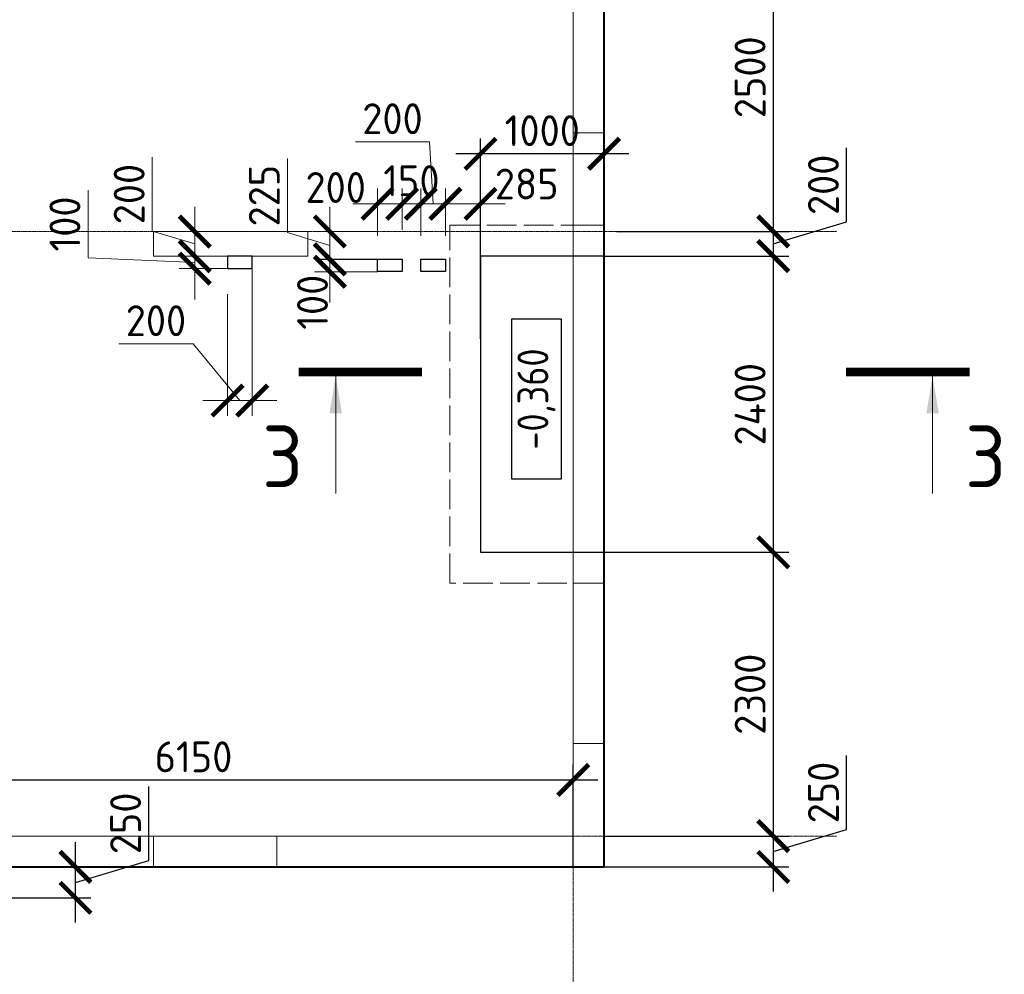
# Model space of a CAD drawing. Header units: millimetres. Extents: x -386473 to 311666, y -59266 to 291810.
# Tile 30 of 132: x -150646 to -142670, y 12434 to 20171. Entities that reach past the tile are written whole.
import ezdxf

# ---------------------------------------------------------------- set-up
doc = ezdxf.new("R2010")
doc.units = ezdxf.units.MM
for name, pattern in [('______5', [1100, 800, -100, 100, -100]), ('ACAD_ISO02W100', [15, 12, -3]), ('DASHED', [7, 5, -2, 0]), ('осевая', [50.8, 31.75, -6.35, 6.35, -6.35])]:
    doc.linetypes.add(name, pattern=pattern)
doc.layers.add('Колонна_ бетон', color=7, linetype='Continuous', lineweight=50, true_color=0xb4b496)
for name, color, linetype, lineweight in [('Оси', 40, '______5', 18), ('Перекрытие ж_бетон', 1, 'Continuous', 30), ('РАЗМЕРЫ', 1, 'Continuous', 9), ('Текст_ общее', 7, 'Continuous', 25), ('Узлы', 7, 'Continuous', 0), ('Э_отверстия', 2, 'Continuous', 100)]:
    doc.layers.add(name, color=color, linetype=linetype, lineweight=lineweight)
doc.styles.add('GOST Common_1', font='GOST_Common.ttf', dxfattribs={"width": 0.9, "height": 250})
doc.styles.add('GOST-2.304_Type-B', font='GOST_Common.ttf')
doc.dimstyles.new('СПДС', dxfattribs={"dimscale": 100, "dimtxt": 2.5, "dimasz": 2.5, "dimexe": 1.25, "dimexo": 0, "dimtad": 1, "dimdec": 0, "dimtxsty": 'GOST-2.304_Type-B', "dimblk": 'ARCHTICK', "dimcen": 2.5, "dimdle": 2, "dimadec": 0, "dimazin": 2, "dimtfac": 0.75, "dimtdec": 0, "dimtmove": 1, "dimatfit": 3, "dimfxl": 1, "dimtolj": 1, "dimarcsym": 1})

# ---------------------------------------------------------------- blocks, each defined once
blk = doc.blocks.new('_ArchTick')
at = {"color": 0, "linetype": 'ByBlock', "const_width": 0.15}
blk.add_lwpolyline([(-0.5, -0.5), (0.5, 0.5)], dxfattribs=at)
blk = doc.blocks.new('*D124')
at = {"layer": 'DEFPOINTS', "color": 0, "transparency": 16777216}
for p in [(-145647.6, 20954.4), (-145811.6, 18454.4), (-144541.6, 18454.4)]:
    blk.add_point(p, dxfattribs=at)
at = {"layer": 'РАЗМЕРЫ', "color": 0, "lineweight": -2, "transparency": 16777216}
for p, q in [((-144541.6, 21154.4), (-144541.6, 18254.4)), ((-145647.6, 20954.4), (-144416.6, 20954.4)), ((-145811.6, 18454.4), (-144416.6, 18454.4))]:
    blk.add_line(p, q, dxfattribs=at)
at = {"layer": 'РАЗМЕРЫ', "color": 0, "lineweight": -2, "transparency": 16777216, "xscale": 250, "yscale": 250, "zscale": 250}
for p, rotation in [((-144541.6, 20954.4), 90), ((-144541.6, 18454.4), 270)]:
    blk.add_blockref('_ArchTick', p, dxfattribs=dict(at, rotation=rotation))
at = {"layer": 'РАЗМЕРЫ', "color": 0, "lineweight": 0, "transparency": 16777216, "insert": (-144729.1, 19704.4), "char_height": 250, "attachment_point": 5, "rotation": 90, "style": 'GOST-2.304_Type-B'}
blk.add_mtext('\\A1;2500', dxfattribs=at)
blk = doc.blocks.new('*D133')
at = {"layer": 'DEFPOINTS', "color": 0, "transparency": 16777216}
for p in [(-145811.6, 18454.4), (-145912.7, 18254.4), (-144541.6, 18254.4)]:
    blk.add_point(p, dxfattribs=at)
at = {"layer": 'РАЗМЕРЫ', "color": 0, "lineweight": -2, "transparency": 16777216}
for p, q in [((-143947.9, 18532.5), (-143947.9, 19132.5)), ((-144541.6, 18654.4), (-144541.6, 18054.4)), ((-144541.6, 18354.4), (-143947.9, 18532.5)), ((-145811.6, 18454.4), (-144416.6, 18454.4)), ((-145912.7, 18254.4), (-144416.6, 18254.4))]:
    blk.add_line(p, q, dxfattribs=at)
at = {"layer": 'РАЗМЕРЫ', "color": 0, "lineweight": -2, "transparency": 16777216, "xscale": 250, "yscale": 250, "zscale": 250}
for p, rotation in [((-144541.6, 18454.4), 90), ((-144541.6, 18254.4), 270)]:
    blk.add_blockref('_ArchTick', p, dxfattribs=dict(at, rotation=rotation))
at = {"layer": 'РАЗМЕРЫ', "color": 0, "lineweight": 0, "transparency": 16777216, "insert": (-144135.4, 18832.5), "char_height": 250, "attachment_point": 5, "rotation": 90, "style": 'GOST-2.304_Type-B'}
blk.add_mtext('\\A1;200', dxfattribs=at)
blk = doc.blocks.new('*D134')
at = {"layer": 'DEFPOINTS', "color": 0, "transparency": 16777216}
for p in [(-145912.7, 18254.4), (-145912.7, 15854.4), (-144541.6, 15854.4)]:
    blk.add_point(p, dxfattribs=at)
at = {"layer": 'РАЗМЕРЫ', "color": 0, "lineweight": -2, "transparency": 16777216}
for p, q in [((-144541.6, 18454.4), (-144541.6, 15654.4)), ((-145912.7, 18254.4), (-144416.6, 18254.4)), ((-145912.7, 15854.4), (-144416.6, 15854.4))]:
    blk.add_line(p, q, dxfattribs=at)
at = {"layer": 'РАЗМЕРЫ', "color": 0, "lineweight": -2, "transparency": 16777216, "xscale": 250, "yscale": 250, "zscale": 250}
for p, rotation in [((-144541.6, 18254.4), 90), ((-144541.6, 15854.4), 270)]:
    blk.add_blockref('_ArchTick', p, dxfattribs=dict(at, rotation=rotation))
at = {"layer": 'РАЗМЕРЫ', "color": 0, "lineweight": 0, "transparency": 16777216, "insert": (-144729.1, 17054.4), "char_height": 250, "attachment_point": 5, "rotation": 90, "style": 'GOST-2.304_Type-B'}
blk.add_mtext('\\A1;2400', dxfattribs=at)
blk = doc.blocks.new('*D135')
at = {"layer": 'DEFPOINTS', "color": 0, "transparency": 16777216}
for p in [(-145912.7, 15854.4), (-145912.7, 13554.4), (-144541.6, 13554.4)]:
    blk.add_point(p, dxfattribs=at)
at = {"layer": 'РАЗМЕРЫ', "color": 0, "lineweight": -2, "transparency": 16777216}
for p, q in [((-144541.6, 16054.4), (-144541.6, 13354.4)), ((-145912.7, 15854.4), (-144416.6, 15854.4)), ((-145912.7, 13554.4), (-144416.6, 13554.4))]:
    blk.add_line(p, q, dxfattribs=at)
at = {"layer": 'РАЗМЕРЫ', "color": 0, "lineweight": -2, "transparency": 16777216, "xscale": 250, "yscale": 250, "zscale": 250}
for p, rotation in [((-144541.6, 15854.4), 90), ((-144541.6, 13554.4), 270)]:
    blk.add_blockref('_ArchTick', p, dxfattribs=dict(at, rotation=rotation))
at = {"layer": 'РАЗМЕРЫ', "color": 0, "lineweight": 0, "transparency": 16777216, "insert": (-144729.1, 14704.4), "char_height": 250, "attachment_point": 5, "rotation": 90, "style": 'GOST-2.304_Type-B'}
blk.add_mtext('\\A1;2300', dxfattribs=at)
blk = doc.blocks.new('*D136')
at = {"layer": 'DEFPOINTS', "color": 0, "transparency": 16777216}
for p in [(-145912.7, 13554.4), (-145912.7, 13304.4), (-144541.6, 13304.4)]:
    blk.add_point(p, dxfattribs=at)
at = {"layer": 'РАЗМЕРЫ', "color": 0, "lineweight": -2, "transparency": 16777216}
for p, q in [((-143947.9, 13607.5), (-143947.9, 14207.5)), ((-144541.6, 13754.4), (-144541.6, 13104.4)), ((-144541.6, 13429.4), (-143947.9, 13607.5)), ((-145912.7, 13554.4), (-144416.6, 13554.4)), ((-145912.7, 13304.4), (-144416.6, 13304.4))]:
    blk.add_line(p, q, dxfattribs=at)
at = {"layer": 'РАЗМЕРЫ', "color": 0, "lineweight": -2, "transparency": 16777216, "xscale": 250, "yscale": 250, "zscale": 250}
for p, rotation in [((-144541.6, 13554.4), 90), ((-144541.6, 13304.4), 270)]:
    blk.add_blockref('_ArchTick', p, dxfattribs=dict(at, rotation=rotation))
at = {"layer": 'РАЗМЕРЫ', "color": 0, "lineweight": 0, "transparency": 16777216, "insert": (-144135.4, 13907.5), "char_height": 250, "attachment_point": 5, "rotation": 90, "style": 'GOST-2.304_Type-B'}
blk.add_mtext('\\A1;250', dxfattribs=at)
blk = doc.blocks.new('*D137')
at = {"layer": 'DEFPOINTS', "color": 0, "transparency": 16777216}
for p in [(-146162.9, 14009.7), (-152312.7, 13304.4), (-146162.9, 13304.4)]:
    blk.add_point(p, dxfattribs=at)
at = {"layer": 'РАЗМЕРЫ', "color": 0, "lineweight": -2, "transparency": 16777216}
for p, q in [((-152312.7, 13304.4), (-152312.7, 14134.7)), ((-146162.9, 13304.4), (-146162.9, 14134.7)), ((-152512.7, 14009.7), (-145962.9, 14009.7))]:
    blk.add_line(p, q, dxfattribs=at)
at = {"layer": 'РАЗМЕРЫ', "color": 0, "lineweight": -2, "transparency": 16777216, "xscale": 250, "yscale": 250, "zscale": 250, "rotation": 180}
blk.add_blockref('_ArchTick', (-152312.7, 14009.7), dxfattribs=at)
at = {"layer": 'РАЗМЕРЫ', "color": 0, "lineweight": -2, "transparency": 16777216, "xscale": 250, "yscale": 250, "zscale": 250}
blk.add_blockref('_ArchTick', (-146162.9, 14009.7), dxfattribs=at)
at = {"layer": 'РАЗМЕРЫ', "color": 0, "lineweight": 0, "transparency": 16777216, "insert": (-149237.8, 14197.2), "char_height": 250, "attachment_point": 5, "style": 'GOST-2.304_Type-B'}
blk.add_mtext('\\A1;6150', dxfattribs=at)
blk = doc.blocks.new('*D153')
at = {"layer": 'DEFPOINTS', "color": 0, "transparency": 16777216}
for p in [(-152175.1, 13304.4), (-150194.6, 13304.4), (-152312.7, 13054.4)]:
    blk.add_point(p, dxfattribs=at)
at = {"layer": 'РАЗМЕРЫ', "color": 0, "lineweight": -2, "transparency": 16777216}
for p, q in [((-149600.9, 13357.5), (-149600.9, 13957.5)), ((-150194.6, 12854.4), (-150194.6, 13504.4)), ((-150194.6, 13179.4), (-149600.9, 13357.5)), ((-152175.1, 13304.4), (-150069.6, 13304.4)), ((-152312.7, 13054.4), (-150069.6, 13054.4))]:
    blk.add_line(p, q, dxfattribs=at)
at = {"layer": 'РАЗМЕРЫ', "color": 0, "lineweight": -2, "transparency": 16777216, "xscale": 250, "yscale": 250, "zscale": 250}
for p, rotation in [((-150194.6, 13304.4), 90), ((-150194.6, 13054.4), 270)]:
    blk.add_blockref('_ArchTick', p, dxfattribs=dict(at, rotation=rotation))
at = {"layer": 'РАЗМЕРЫ', "color": 0, "lineweight": 0, "transparency": 16777216, "insert": (-149788.4, 13657.5), "char_height": 250, "attachment_point": 5, "rotation": 90, "style": 'GOST-2.304_Type-B'}
blk.add_mtext('\\A1;250', dxfattribs=at)
blk = doc.blocks.new('*D126')
at = {"layer": 'DEFPOINTS', "color": 0, "transparency": 16777216}
for p in [(-146912.7, 19084.2), (-146912.7, 17583.2), (-145912.7, 17583.2)]:
    blk.add_point(p, dxfattribs=at)
at = {"layer": 'РАЗМЕРЫ', "color": 0, "lineweight": -2, "transparency": 16777216}
for p, q in [((-146912.7, 17583.2), (-146912.7, 19209.2)), ((-145912.7, 17583.2), (-145912.7, 19209.2)), ((-145712.7, 19084.2), (-147112.7, 19084.2))]:
    blk.add_line(p, q, dxfattribs=at)
at = {"layer": 'РАЗМЕРЫ', "color": 0, "lineweight": -2, "transparency": 16777216, "xscale": 250, "yscale": 250, "zscale": 250, "rotation": 180}
blk.add_blockref('_ArchTick', (-146912.7, 19084.2), dxfattribs=at)
at = {"layer": 'РАЗМЕРЫ', "color": 0, "lineweight": -2, "transparency": 16777216, "xscale": 250, "yscale": 250, "zscale": 250}
blk.add_blockref('_ArchTick', (-145912.7, 19084.2), dxfattribs=at)
at = {"layer": 'РАЗМЕРЫ', "color": 0, "lineweight": 0, "transparency": 16777216, "insert": (-146412.7, 19271.7), "char_height": 250, "attachment_point": 5, "style": 'GOST-2.304_Type-B'}
blk.add_mtext('\\A1;1000', dxfattribs=at)
blk = doc.blocks.new('оси2')
at = {"layer": 'Оси', "color": 16, "linetype": 'осевая', "lineweight": 0, "ltscale": 0.25, "transparency": 33554687}
for p, q in [((1030445.5, 5465.4), (1030445.5, -20739.3)), ((979200, -9792.9), (1032582.1, -9792.9)), ((979200, -14692.9), (1032582.1, -14692.9))]:
    blk.add_line(p, q, dxfattribs=at)
blk = doc.blocks.new('стены подвала')
at = {"layer": 'Колонна_ бетон', "color": 252, "linetype": 'DASHED', "lineweight": 0, "ltscale": 0.3, "true_color": 0x939598, "transparency": 33554687}
for p, q in [((-150847.4, -26925.4, 160), (-150847.4, -10025.4, 160)), ((-151097.4, -26675.4, 160), (-151097.4, -16375.4, 160)), ((-151097.4, -21725.4, 160), (-151097.4, -21725.4, 160)), ((-151097.4, -21725.4, 160), (-150847.4, -21725.4, 160)), ((-151097.4, -21725.4, 160), (-150847.4, -21725.4, 160)), ((-150847.4, -21725.4, 160), (-150847.4, -21725.4, 160)), ((-154497.4, -21975.4, 160), (-154497.4, -21775.4, 160)), ((-154497.4, -21775.4, 160), (-154497.4, -21775.4, 160)), ((-154497.4, -21775.4, 160), (-153247.4, -21775.4, 160)), ((-153247.4, -21775.4, 160), (-153247.4, -21975.4, 160)), ((-153247.4, -21775.4, 160), (-153247.4, -21775.4, 160)), ((-154497.4, -21975.4, 160), (-154497.4, -21975.4, 160)), ((-153247.4, -21975.4, 160), (-154497.4, -21975.4, 160)), ((-153247.4, -21975.4, 160), (-153247.4, -21975.4, 160)), ((-151097.4, -24625.4, 160), (-150847.4, -24625.4, 160)), ((-151097.4, -24625.4, 160), (-151097.4, -24625.4, 160)), ((-150847.4, -24625.4, 160), (-150847.4, -24625.4, 160)), ((-157297.4, -26675.4, 160), (-151097.4, -26675.4, 160)), ((-151097.4, -26675.4, 160), (-151097.4, -26675.4, 160)), ((-150847.4, -26925.4, 160), (-157247.4, -26925.4, 160)), ((-150847.4, -26925.4, 160), (-150847.4, -26925.4, 160))]:
    blk.add_line(p, q, dxfattribs=at)
for points in [[(-151097.4, -20975.4), (-150847.4, -20975.4), (-150847.4, -21975.4), (-151097.4, -21975.4)], [(-151097.4, -25925.4), (-150847.4, -25925.4), (-150847.4, -26925.4), (-151097.4, -26925.4)], [(-154497.4, -26675.4), (-153497.4, -26675.4), (-153497.4, -26925.4), (-154497.4, -26925.4)]]:
    blk.add_lwpolyline(points, close=True, dxfattribs=at)
blk = doc.blocks.new('*D878')
at = {"layer": 'DEFPOINTS', "color": 0, "transparency": 16777216}
for p in [(-147039.3, 51497.7), (-147211.7, 51297.7), (-146909.1, 51297.7)]:
    blk.add_point(p, dxfattribs=at)
at = {"layer": 'РАЗМЕРЫ', "color": 0, "lineweight": -2, "transparency": 16777216}
for p, q in [((-147555.5, 51500.8), (-147555.5, 52100.8)), ((-147211.7, 51697.7), (-147211.7, 51097.7)), ((-147211.7, 51397.7), (-147555.5, 51500.8)), ((-147039.3, 51497.7), (-147336.7, 51497.7)), ((-146909.1, 51297.7), (-147336.7, 51297.7))]:
    blk.add_line(p, q, dxfattribs=at)
at = {"layer": 'РАЗМЕРЫ', "color": 0, "lineweight": -2, "transparency": 16777216, "xscale": 250, "yscale": 250, "zscale": 250}
for p, rotation in [((-147211.7, 51497.7), 90), ((-147211.7, 51297.7), 270)]:
    blk.add_blockref('_ArchTick', p, dxfattribs=dict(at, rotation=rotation))
at = {"layer": 'РАЗМЕРЫ', "color": 0, "lineweight": 0, "transparency": 16777216, "insert": (-147743, 51800.8), "char_height": 250, "attachment_point": 5, "rotation": 90, "style": 'GOST-2.304_Type-B'}
blk.add_mtext('\\A1;200', dxfattribs=at)
blk = doc.blocks.new('*D879')
at = {"layer": 'DEFPOINTS', "color": 0, "transparency": 16777216}
for p in [(-146921.1, 51297.7), (-147211.7, 51197.7), (-146909.1, 51197.7)]:
    blk.add_point(p, dxfattribs=at)
at = {"layer": 'РАЗМЕРЫ', "color": 0, "lineweight": -2, "transparency": 16777216}
for p, q in [((-148076.1, 51283.4), (-148076.1, 51833.4)), ((-147211.7, 51297.7), (-147211.7, 51547.7)), ((-146921.1, 51297.7), (-147336.7, 51297.7)), ((-147211.7, 51297.7), (-147211.7, 51197.7)), ((-147211.7, 51297.7), (-147211.7, 51197.7)), ((-147211.7, 51247.7), (-148076.1, 51283.4)), ((-146909.1, 51197.7), (-147336.7, 51197.7)), ((-147211.7, 51197.7), (-147211.7, 50947.7))]:
    blk.add_line(p, q, dxfattribs=at)
at = {"layer": 'РАЗМЕРЫ', "color": 0, "lineweight": -2, "transparency": 16777216, "xscale": 250, "yscale": 250, "zscale": 250}
for p, rotation in [((-147211.7, 51297.7), 270), ((-147211.7, 51197.7), 90)]:
    blk.add_blockref('_ArchTick', p, dxfattribs=dict(at, rotation=rotation))
at = {"layer": 'РАЗМЕРЫ', "color": 0, "lineweight": 0, "transparency": 16777216, "insert": (-148263.6, 51558.4), "char_height": 250, "attachment_point": 5, "rotation": 90, "style": 'GOST-2.304_Type-B'}
blk.add_mtext('\\A1;100', dxfattribs=at)
blk = doc.blocks.new('*D880')
at = {"layer": 'DEFPOINTS', "color": 0, "transparency": 16777216}
for p in [(-146746, 51197.7), (-146946, 50989.3), (-146746, 50127.9)]:
    blk.add_point(p, dxfattribs=at)
at = {"layer": 'РАЗМЕРЫ', "color": 0, "lineweight": -2, "transparency": 16777216}
for p, q in [((-146746, 51197.7), (-146746, 50002.9)), ((-146946, 50989.3), (-146946, 50002.9)), ((-147225.8, 50587.1), (-147825.8, 50587.1)), ((-146846, 50127.9), (-147225.8, 50587.1)), ((-147146, 50127.9), (-146546, 50127.9))]:
    blk.add_line(p, q, dxfattribs=at)
at = {"layer": 'РАЗМЕРЫ', "color": 0, "lineweight": -2, "transparency": 16777216, "xscale": 250, "yscale": 250, "zscale": 250, "rotation": 180}
blk.add_blockref('_ArchTick', (-146946, 50127.9), dxfattribs=at)
at = {"layer": 'РАЗМЕРЫ', "color": 0, "lineweight": -2, "transparency": 16777216, "xscale": 250, "yscale": 250, "zscale": 250}
blk.add_blockref('_ArchTick', (-146746, 50127.9), dxfattribs=at)
at = {"layer": 'РАЗМЕРЫ', "color": 0, "lineweight": 0, "transparency": 16777216, "insert": (-147525.8, 50774.6), "char_height": 250, "attachment_point": 5, "style": 'GOST-2.304_Type-B'}
blk.add_mtext('\\A1;200', dxfattribs=at)
blk = doc.blocks.new('*D937')
at = {"layer": 'DEFPOINTS', "color": 0, "transparency": 16777216}
for p in [(-145381.4, 51722.1), (-145381.4, 51462.4), (-145181.4, 51462.4)]:
    blk.add_point(p, dxfattribs=at)
at = {"layer": 'РАЗМЕРЫ', "color": 0, "lineweight": -2, "transparency": 16777216}
for p, q in [((-145309.7, 52224.1), (-145909.7, 52224.1)), ((-145281.4, 51722.1), (-145309.7, 52224.1)), ((-145381.4, 51462.4), (-145381.4, 51847.1)), ((-145181.4, 51462.4), (-145181.4, 51847.1)), ((-144981.4, 51722.1), (-145581.4, 51722.1))]:
    blk.add_line(p, q, dxfattribs=at)
at = {"layer": 'РАЗМЕРЫ', "color": 0, "lineweight": -2, "transparency": 16777216, "xscale": 250, "yscale": 250, "zscale": 250, "rotation": 180}
blk.add_blockref('_ArchTick', (-145381.4, 51722.1), dxfattribs=at)
at = {"layer": 'РАЗМЕРЫ', "color": 0, "lineweight": -2, "transparency": 16777216, "xscale": 250, "yscale": 250, "zscale": 250}
blk.add_blockref('_ArchTick', (-145181.4, 51722.1), dxfattribs=at)
at = {"layer": 'РАЗМЕРЫ', "color": 0, "lineweight": 0, "transparency": 16777216, "insert": (-145609.7, 52411.6), "char_height": 250, "attachment_point": 5, "style": 'GOST-2.304_Type-B'}
blk.add_mtext('\\A1;200', dxfattribs=at)
blk = doc.blocks.new('*D938')
at = {"layer": 'DEFPOINTS', "color": 0, "transparency": 16777216}
for p in [(-145531.4, 51722.1), (-145381.4, 51571.7), (-145531.4, 51512.4)]:
    blk.add_point(p, dxfattribs=at)
at = {"layer": 'РАЗМЕРЫ', "color": 0, "lineweight": -2, "transparency": 16777216}
for p, q in [((-145531.4, 51512.4), (-145531.4, 51847.1)), ((-145381.4, 51571.7), (-145381.4, 51847.1)), ((-145181.4, 51722.1), (-145731.4, 51722.1))]:
    blk.add_line(p, q, dxfattribs=at)
at = {"layer": 'РАЗМЕРЫ', "color": 0, "lineweight": -2, "transparency": 16777216, "xscale": 250, "yscale": 250, "zscale": 250, "rotation": 180}
blk.add_blockref('_ArchTick', (-145531.4, 51722.1), dxfattribs=at)
at = {"layer": 'РАЗМЕРЫ', "color": 0, "lineweight": -2, "transparency": 16777216, "xscale": 250, "yscale": 250, "zscale": 250}
blk.add_blockref('_ArchTick', (-145381.4, 51722.1), dxfattribs=at)
at = {"layer": 'РАЗМЕРЫ', "color": 0, "lineweight": 0, "transparency": 16777216, "insert": (-145456.4, 51909.6), "char_height": 250, "attachment_point": 5, "style": 'GOST-2.304_Type-B'}
blk.add_mtext('\\A1;150', dxfattribs=at)
blk = doc.blocks.new('*D939')
at = {"layer": 'DEFPOINTS', "color": 0, "transparency": 16777216}
for p in [(-145731.4, 51722.1), (-145731.4, 51462.4), (-145531.4, 51512.4)]:
    blk.add_point(p, dxfattribs=at)
at = {"layer": 'РАЗМЕРЫ', "color": 0, "lineweight": -2, "transparency": 16777216}
for p, q in [((-145731.4, 51462.4), (-145731.4, 51847.1)), ((-145531.4, 51512.4), (-145531.4, 51847.1)), ((-145331.4, 51722.1), (-145931.4, 51722.1))]:
    blk.add_line(p, q, dxfattribs=at)
at = {"layer": 'РАЗМЕРЫ', "color": 0, "lineweight": -2, "transparency": 16777216, "xscale": 250, "yscale": 250, "zscale": 250, "rotation": 180}
blk.add_blockref('_ArchTick', (-145731.4, 51722.1), dxfattribs=at)
at = {"layer": 'РАЗМЕРЫ', "color": 0, "lineweight": -2, "transparency": 16777216, "xscale": 250, "yscale": 250, "zscale": 250}
blk.add_blockref('_ArchTick', (-145531.4, 51722.1), dxfattribs=at)
at = {"layer": 'РАЗМЕРЫ', "color": 0, "lineweight": 0, "transparency": 16777216, "insert": (-146069.7, 51854.2), "char_height": 250, "attachment_point": 5, "style": 'GOST-2.304_Type-B'}
blk.add_mtext('\\A1;200', dxfattribs=at)
blk = doc.blocks.new('*D916')
at = {"layer": 'DEFPOINTS', "color": 0, "transparency": 16777216}
for p in [(-145731.4, 51497.7), (-146117, 51272.7), (-145731.4, 51272.7)]:
    blk.add_point(p, dxfattribs=at)
at = {"layer": 'РАЗМЕРЫ', "color": 0, "lineweight": -2, "transparency": 16777216}
for p, q in [((-146460.8, 51488.3), (-146460.8, 52088.3)), ((-146117, 51697.7), (-146117, 51072.7)), ((-146117, 51385.2), (-146460.8, 51488.3)), ((-145731.4, 51497.7), (-146242, 51497.7)), ((-145731.4, 51272.7), (-146242, 51272.7))]:
    blk.add_line(p, q, dxfattribs=at)
at = {"layer": 'РАЗМЕРЫ', "color": 0, "lineweight": -2, "transparency": 16777216, "xscale": 250, "yscale": 250, "zscale": 250}
for p, rotation in [((-146117, 51497.7), 90), ((-146117, 51272.7), 270)]:
    blk.add_blockref('_ArchTick', p, dxfattribs=dict(at, rotation=rotation))
at = {"layer": 'РАЗМЕРЫ', "color": 0, "lineweight": 0, "transparency": 16777216, "insert": (-146648.3, 51788.3), "char_height": 250, "attachment_point": 5, "rotation": 90, "style": 'GOST-2.304_Type-B'}
blk.add_mtext('\\A1;225', dxfattribs=at)
blk = doc.blocks.new('*D940')
at = {"layer": 'DEFPOINTS', "color": 0, "transparency": 16777216}
for p in [(-145731.4, 51271.7), (-146117, 51171.7), (-145731.5, 51171.7)]:
    blk.add_point(p, dxfattribs=at)
at = {"layer": 'РАЗМЕРЫ', "color": 0, "lineweight": -2, "transparency": 16777216}
for p, q in [((-146117, 51271.7), (-146117, 51521.7)), ((-145731.4, 51271.7), (-146242, 51271.7)), ((-146117, 51271.7), (-146117, 51171.7)), ((-145731.5, 51171.7), (-146242, 51171.7)), ((-146117, 51171.7), (-146117, 50921.7))]:
    blk.add_line(p, q, dxfattribs=at)
at = {"layer": 'РАЗМЕРЫ', "color": 0, "lineweight": -2, "transparency": 16777216, "xscale": 250, "yscale": 250, "zscale": 250}
for p, rotation in [((-146117, 51271.7), 270), ((-146117, 51171.7), 90)]:
    blk.add_blockref('_ArchTick', p, dxfattribs=dict(at, rotation=rotation))
at = {"layer": 'РАЗМЕРЫ', "color": 0, "lineweight": 0, "transparency": 16777216, "insert": (-146257.7, 50924.3), "char_height": 250, "attachment_point": 5, "rotation": 90, "style": 'GOST-2.304_Type-B'}
blk.add_mtext('\\A1;100', dxfattribs=at)
blk = doc.blocks.new('*D941')
at = {"layer": 'DEFPOINTS', "color": 0, "transparency": 16777216}
for p in [(-144896.2, 51722.1), (-144896.2, 51654.9), (-145181.4, 51462.4)]:
    blk.add_point(p, dxfattribs=at)
at = {"layer": 'РАЗМЕРЫ', "color": 0, "lineweight": -2, "transparency": 16777216}
for p, q in [((-145181.4, 51462.4), (-145181.4, 51847.1)), ((-144896.2, 51654.9), (-144896.2, 51847.1)), ((-145381.4, 51722.1), (-144696.2, 51722.1))]:
    blk.add_line(p, q, dxfattribs=at)
at = {"layer": 'РАЗМЕРЫ', "color": 0, "lineweight": -2, "transparency": 16777216, "xscale": 250, "yscale": 250, "zscale": 250, "rotation": 180}
blk.add_blockref('_ArchTick', (-145181.4, 51722.1), dxfattribs=at)
at = {"layer": 'РАЗМЕРЫ', "color": 0, "lineweight": -2, "transparency": 16777216, "xscale": 250, "yscale": 250, "zscale": 250}
blk.add_blockref('_ArchTick', (-144896.2, 51722.1), dxfattribs=at)
at = {"layer": 'РАЗМЕРЫ', "color": 0, "lineweight": 0, "transparency": 16777216, "insert": (-144522.3, 51882.5), "char_height": 250, "attachment_point": 5, "style": 'GOST-2.304_Type-B'}
blk.add_mtext('\\A1;285', dxfattribs=at)
blk = doc.blocks.new('отверстия с размерами')
at = {"layer": 'Перекрытие ж_бетон', "color": 1, "lineweight": 30, "elevation": 160}
for points in [[(-145731.4, 51272.7), (-145531.4, 51272.7), (-145531.4, 51172.7), (-145731.4, 51172.7)], [(-145381.4, 51272.7), (-145181.4, 51272.7), (-145181.4, 51172.7), (-145381.4, 51172.7)]]:
    blk.add_lwpolyline(points, close=True, dxfattribs=at)
at = {"layer": 'Э_отверстия', "color": 1, "lineweight": 30, "elevation": 160}
blk.add_lwpolyline([(-146746, 51297.7), (-146946, 51297.7), (-146946, 51197.7), (-146746, 51197.7)], close=True, dxfattribs=at)
at = {"layer": 'РАЗМЕРЫ', "lineweight": 0}
for base, p1, p2, picture, middle, dimtype in [((-145381.4, 51722.1, 160), (-145181.4, 51462.4, 160), (-145381.4, 51462.4, 160), '*D937', (-145372.2, 52224.1, 160), 160), ((-145731.4, 51722.1, 160), (-145531.4, 51512.4, 160), (-145731.4, 51462.4, 160), '*D939', (-146069.7, 51666.7, 160), 160), ((-145531.4, 51722.1, 160), (-145381.4, 51571.7, 160), (-145531.4, 51512.4, 160), '*D938', (-145456.4, 51722.1, 160), 160), ((-144896.2, 51722.1, 160), (-145181.4, 51462.4, 160), (-144896.2, 51654.9, 160), '*D941', (-144522.3, 51695, 160), 160), ((-146746, 50127.9, 160), (-146946, 50989.3, 160), (-146746, 51197.7, 160), '*D880', (-147288.3, 50587.1, 160), 128)]:
    dim = blk.add_linear_dim(base=base, p1=p1, p2=p2, dimstyle='СПДС', override={"dimrnd": 5}, dxfattribs=at)
    dim.commit()
    dim.dimension.update_dxf_attribs({"geometry": picture, "text_midpoint": middle, "dimtype": dimtype})
dim = blk.add_linear_dim(base=(-147211.7, 51297.7, 160), p1=(-147039.3, 51497.7, 160), p2=(-146909.1, 51297.7, 160), angle=90, dimstyle='СПДС', override={"dimrnd": 5}, dxfattribs=at)
dim.commit()
dim.dimension.update_dxf_attribs({"geometry": '*D878', "text_midpoint": (-147743, 51563.3, 160)})
at = {"layer": 'РАЗМЕРЫ', "color": 1, "lineweight": 0}
dim = blk.add_linear_dim(base=(-146117, 51272.7, 160), p1=(-145731.4, 51497.7, 160), p2=(-145731.4, 51272.7, 160), angle=90, dimstyle='СПДС', override={"dimrnd": 5}, dxfattribs=at)
dim.commit()
dim.dimension.update_dxf_attribs({"geometry": '*D916', "text_midpoint": (-146648.3, 51550.8, 160)})
at = {"layer": 'РАЗМЕРЫ', "lineweight": 0}
dim = blk.add_linear_dim(base=(-147211.7, 51197.7, 160), p1=(-146921.1, 51297.7, 160), p2=(-146909.1, 51197.7, 160), angle=90, dimstyle='СПДС', override={"dimrnd": 5}, dxfattribs=at)
dim.commit()
dim.dimension.update_dxf_attribs({"geometry": '*D879', "text_midpoint": (-148076.1, 51345.9, 160), "dimtype": 128})
at = {"layer": 'РАЗМЕРЫ', "color": 1, "lineweight": 0}
dim = blk.add_linear_dim(base=(-146117, 51171.7, 160), p1=(-145731.4, 51271.7, 160), p2=(-145731.5, 51171.7, 160), angle=90, dimstyle='СПДС', override={"dimrnd": 5}, dxfattribs=at)
dim.commit()
dim.dimension.update_dxf_attribs({"geometry": '*D940', "text_midpoint": (-146070.2, 50924.3, 160), "dimtype": 160})

msp = doc.modelspace()

# ---------------------------------------------------------------- linework, layer by layer
at = {"layer": 'Перекрытие ж_бетон', "color": 252, "linetype": 'ACAD_ISO02W100', "lineweight": 0, "ltscale": 20, "true_color": 0x939598}
msp.add_lwpolyline([(-145912.7, 15604.4), (-147162.7, 15604.4), (-147162.7, 18504.4), (-145912.7, 18504.4)], dxfattribs=at)
at = {"layer": 'Перекрытие ж_бетон'}
msp.add_lwpolyline([(-145912.7, 18254.4), (-146912.7, 18254.4), (-146912.7, 15854.4), (-145912.7, 15854.4)], dxfattribs=at)
at = {"layer": 'Текст_ общее', "lineweight": 30}
msp.add_lwpolyline([(-146659.6, 16446.7), (-146659.6, 17746.7), (-146259.6, 17746.7), (-146259.6, 16446.7)], close=True, dxfattribs=at)
at = {"layer": 'Узлы', "color": 1, "linetype": 'Continuous', "lineweight": 0}
for p, q in [((-148086.2, 17281.7, 3100), (-148086.2, 16331.7, 3100)), ((-143251.1, 17281.7, 3100), (-143251.1, 16331.7, 3100))]:
    msp.add_line(p, q, dxfattribs=at)
at = {"layer": 'Узлы', "color": 1, "linetype": 'Continuous', "lineweight": 0, "const_width": 70, "elevation": 3100}
for points in [[(-148386.2, 17316.7), (-147386.2, 17316.7)], [(-142951.1, 17316.7), (-143951.1, 17316.7)]]:
    msp.add_lwpolyline(points, dxfattribs=at)
at = {"layer": 'Узлы', "color": 1, "linetype": 'Continuous', "lineweight": 0}
for points in [[(-148086.2, 17281.7, 3100), (-148136.5, 16981.3, 3100), (-148035.9, 16981.3, 3100)], [(-143251.1, 17281.7, 3100), (-143301.3, 16981.3, 3100), (-143200.8, 16981.3, 3100)]]:
    msp.add_solid(points, dxfattribs=at)

# ---------------------------------------------------------------- texts
at = {"layer": 'Узлы', "color": 1, "linetype": 'Continuous', "lineweight": 0, "char_height": 500, "attachment_point": 5, "style": 'GOST-2.304_Type-B'}
for insert in [(-148516.2, 16631.7, 3100), (-142821.1, 16631.7, 3100)]:
    msp.add_mtext_dynamic_manual_height_columns('3', width=723.88, gutter_width=25, heights=[0], dxfattribs=dict(at, insert=insert))

# ---------------------------------------------------------------- dimensions: what is measured, and where the dimension line sits
at = {"layer": 'РАЗМЕРЫ', "color": 1, "lineweight": 0}
for base, p1, p2, picture, middle in [((-144541.6, 18454.4), (-145647.6, 20954.4), (-145811.6, 18454.4), '*D124', (-144729.1, 19704.4)), ((-144541.6, 18254.4), (-145811.6, 18454.4), (-145912.7, 18254.4), '*D133', (-144135.4, 18595)), ((-144541.6, 15854.4), (-145912.7, 18254.4), (-145912.7, 15854.4), '*D134', (-144729.1, 17054.4)), ((-144541.6, 13554.4), (-145912.7, 15854.4), (-145912.7, 13554.4), '*D135', (-144729.1, 14704.4)), ((-144541.6, 13304.4), (-145912.7, 13554.4), (-145912.7, 13304.4), '*D136', (-144135.4, 13670)), ((-150194.6, 13304.4), (-152312.7, 13054.4), (-152175.1, 13304.4), '*D153', (-149788.4, 13420))]:
    dim = msp.add_linear_dim(base=base, p1=p1, p2=p2, angle=90, dimstyle='СПДС', dxfattribs=at)
    dim.commit()
    dim.dimension.update_dxf_attribs({"geometry": picture, "text_midpoint": middle})
dim = msp.add_linear_dim(base=(-146162.9, 14009.7), p1=(-152312.7, 13304.4), p2=(-146162.9, 13304.4), dimstyle='СПДС', dxfattribs=at)
dim.commit()
dim.dimension.update_dxf_attribs({"geometry": '*D137', "text_midpoint": (-149237.8, 14197.2)})

# ---------------------------------------------------------------- next in the draw order: texts
at = {"layer": 'Текст_ общее', "insert": (-146459.6, 17096.7), "char_height": 250, "width": 1056.523, "attachment_point": 5, "rotation": 90, "style": 'GOST Common_1', "bg_fill": 3, "box_fill_scale": 1, "bg_fill_color": 256, "bg_fill_transparency": 0}
msp.add_mtext('-0,360', dxfattribs=at)

# ---------------------------------------------------------------- next in the draw order: linework, layer by layer
at = {"layer": 'Перекрытие ж_бетон', "lineweight": 40}
msp.add_lwpolyline([(-193462.7, 30204.4), (-193462.7, 16204.4), (-193212.7, 16204.4), (-193212.7, 13304.4), (-189112.7, 13304.4), (-189112.7, 13054.4), (-152312.7, 13054.4), (-152312.7, 13304.4), (-145912.7, 13304.4), (-145912.7, 30204.4), (-193462.7, 30204.4)], dxfattribs=at)

# ---------------------------------------------------------------- next in the draw order: block references
at = {"layer": 'РАЗМЕРЫ'}
for name, p in [('оси2', (-1176608.3, 28247.3)), ('стены подвала', (4934.7, 40229.8, -160))]:
    msp.add_blockref(name, p, dxfattribs=at)
at = {"layer": 'РАЗМЕРЫ', "color": 6}
msp.add_blockref('отверстия с размерами', (-2016.5, -33043.3), dxfattribs=at)

# ---------------------------------------------------------------- next in the draw order: dimensions: what is measured, and where the dimension line sits
at = {"layer": 'РАЗМЕРЫ', "color": 1, "lineweight": 0}
dim = msp.add_linear_dim(base=(-146912.7, 19084.2), p1=(-145912.7, 17583.2), p2=(-146912.7, 17583.2), dimstyle='СПДС', dxfattribs=at)
dim.commit()
dim.dimension.update_dxf_attribs({"geometry": '*D126', "text_midpoint": (-146412.7, 19271.7)})

doc.saveas('drawing.dxf')
